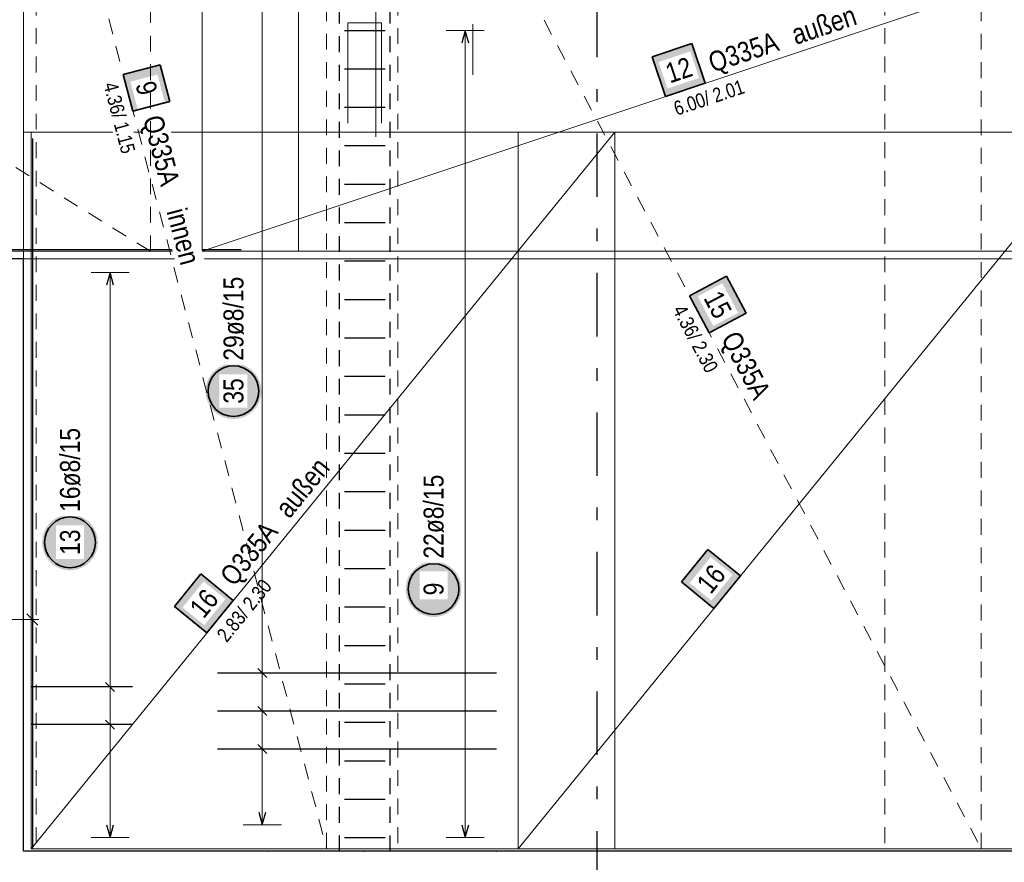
# Model space of a CAD drawing. Header units: millimetres. Extents: x 0 to 89.5, y 0 to 42.
# Tile 24 of 39: x 38.1 to 45.9, y 29.2 to 35.8. Entities that reach past the tile are written whole.
import ezdxf

# ---------------------------------------------------------------- set-up
doc = ezdxf.new("R2010")
doc.units = ezdxf.units.MM
doc.linetypes.add('DASHDOTX2', pattern=[2, 1, -0.5, 0, -0.5])
doc.linetypes.add('HIDDEN', pattern=[0.375, 0.25, -0.125])
for name, color, linetype, lineweight in [('Achsen', 7, 'Continuous', 20), ('Bewehrung', 7, 'Continuous', 20), ('nplo', 7, 'Continuous', 20)]:
    doc.layers.add(name, color=color, linetype=linetype, lineweight=lineweight)
doc.styles.add('Arial Narrow', font='ARIALN.TTF')

msp = doc.modelspace()

# ---------------------------------------------------------------- hatches: boundary and pattern name
at = {"layer": 'Bewehrung', "lineweight": 18, "true_color": 0xffffff}
for points in [[(43.412054, 35.657456), (43.099067, 35.552866), (43.203657, 35.239879), (43.516644, 35.344469)], [(39.296663, 35.19972), (39.220477, 35.489885), (38.930312, 35.413699), (39.006498, 35.123534)], [(43.838832, 33.5318), (43.68486, 33.823677), (43.392982, 33.669705), (43.546954, 33.377828)], [(39.541436, 31.475766), (39.333085, 31.219856), (39.588995, 31.011505), (39.797346, 31.267414)]]:
    msp.add_hatch(color=7, dxfattribs=at).paths.add_polyline_path(points)
at = {"layer": 'Bewehrung', "lineweight": 25, "true_color": 0xffffff}
for points in [[(40.018298, 32.917369), (40.018164, 32.925047), (40.017763, 32.932716), (40.017093, 32.940365), (40.016157, 32.947987), (40.014956, 32.955572), (40.013491, 32.96311), (40.011764, 32.970592), (40.009776, 32.978009), (40.007531, 32.985353), (40.005031, 32.992614), (40.002279, 32.999783), (39.999278, 33.006851), (39.996033, 33.013811), (39.992547, 33.020653), (39.988824, 33.027369), (39.984869, 33.033951), (39.980687, 33.040392), (39.976282, 33.046682), (39.971661, 33.052815), (39.966828, 33.058782), (39.96179, 33.064578), (39.956553, 33.070194), (39.951123, 33.075624), (39.945507, 33.080861), (39.939712, 33.085899), (39.933744, 33.090731), (39.927611, 33.095353), (39.921321, 33.099757), (39.914881, 33.10394), (39.908298, 33.107895), (39.901582, 33.111618), (39.89474, 33.115104), (39.887781, 33.118349), (39.880712, 33.12135), (39.873543, 33.124102), (39.866282, 33.126602), (39.858939, 33.128847), (39.851521, 33.130834), (39.844039, 33.132562), (39.836501, 33.134027), (39.828917, 33.135228), (39.821295, 33.136164), (39.813645, 33.136833), (39.805976, 33.137235), (39.798298, 33.137369), (39.790621, 33.137235), (39.782952, 33.136833), (39.775302, 33.136164), (39.76768, 33.135228), (39.760096, 33.134027), (39.752558, 33.132562), (39.745076, 33.130834), (39.737658, 33.128847), (39.730315, 33.126602), (39.723054, 33.124102), (39.715885, 33.12135), (39.708816, 33.118349), (39.701857, 33.115104), (39.695015, 33.111618), (39.688298, 33.107895), (39.681716, 33.10394), (39.675276, 33.099757), (39.668986, 33.095353), (39.662853, 33.090731), (39.656885, 33.085899), (39.65109, 33.080861), (39.645474, 33.075624), (39.640044, 33.070194), (39.634807, 33.064578), (39.629769, 33.058782), (39.624936, 33.052815), (39.620315, 33.046682), (39.61591, 33.040392), (39.611728, 33.033951), (39.607773, 33.027369), (39.60405, 33.020653), (39.600564, 33.013811), (39.597318, 33.006851), (39.594318, 32.999783), (39.591566, 32.992614), (39.589066, 32.985353), (39.586821, 32.978009), (39.584833, 32.970592), (39.583106, 32.96311), (39.581641, 32.955572), (39.580439, 32.947987), (39.579504, 32.940365), (39.578834, 32.932716), (39.578432, 32.925047), (39.578298, 32.917369), (39.578432, 32.909691), (39.578834, 32.902023), (39.579504, 32.894373), (39.580439, 32.886751), (39.581641, 32.879167), (39.583106, 32.871629), (39.584833, 32.864146), (39.586821, 32.856729), (39.589066, 32.849385), (39.591566, 32.842125), (39.594318, 32.834956), (39.597318, 32.827887), (39.600564, 32.820927), (39.60405, 32.814085), (39.607773, 32.807369), (39.611728, 32.800787), (39.61591, 32.794347), (39.620315, 32.788056), (39.624936, 32.781924), (39.629769, 32.775956), (39.634807, 32.77016), (39.640044, 32.764544), (39.645474, 32.759114), (39.65109, 32.753877), (39.656885, 32.748839), (39.662853, 32.744007), (39.668986, 32.739385), (39.675276, 32.734981), (39.681716, 32.730799), (39.688298, 32.726844), (39.695015, 32.723121), (39.701857, 32.719634), (39.708816, 32.716389), (39.715885, 32.713389), (39.723054, 32.710637), (39.730315, 32.708137), (39.737658, 32.705892), (39.745076, 32.703904), (39.752558, 32.702177), (39.760096, 32.700711), (39.76768, 32.69951), (39.775302, 32.698574), (39.782952, 32.697905), (39.790621, 32.697503), (39.798298, 32.697369), (39.805976, 32.697503), (39.813645, 32.697905), (39.821295, 32.698574), (39.828917, 32.69951), (39.836501, 32.700711), (39.844039, 32.702177), (39.851521, 32.703904), (39.858939, 32.705892), (39.866282, 32.708137), (39.873543, 32.710637), (39.880712, 32.713389), (39.887781, 32.716389), (39.89474, 32.719634), (39.901582, 32.723121), (39.908298, 32.726844), (39.914881, 32.730799), (39.921321, 32.734981), (39.927611, 32.739385), (39.933744, 32.744007), (39.939712, 32.748839), (39.945507, 32.753877), (39.951123, 32.759114), (39.956553, 32.764544), (39.96179, 32.77016), (39.966828, 32.775956), (39.971661, 32.781924), (39.976282, 32.788056), (39.980687, 32.794347), (39.984869, 32.800787), (39.988824, 32.807369), (39.992547, 32.814085), (39.996033, 32.820927), (39.999278, 32.827887), (40.002279, 32.834956), (40.005031, 32.842125), (40.007531, 32.849385), (40.009776, 32.856729), (40.011764, 32.864146), (40.013491, 32.871629), (40.014956, 32.879167), (40.016157, 32.886751), (40.017093, 32.894373), (40.017763, 32.902023)], [(38.729801, 31.72498), (38.729667, 31.732658), (38.729265, 31.740326), (38.728596, 31.747976), (38.72766, 31.755598), (38.726458, 31.763182), (38.724993, 31.77072), (38.723266, 31.778202), (38.721278, 31.78562), (38.719033, 31.792963), (38.716533, 31.800224), (38.713781, 31.807393), (38.710781, 31.814462), (38.707535, 31.821421), (38.704049, 31.828263), (38.700326, 31.83498), (38.696371, 31.841562), (38.692189, 31.848002), (38.687784, 31.854292), (38.683163, 31.860425), (38.67833, 31.866393), (38.673293, 31.872188), (38.668055, 31.877805), (38.662626, 31.883234), (38.657009, 31.888472), (38.651214, 31.893509), (38.645246, 31.898342), (38.639113, 31.902963), (38.632823, 31.907368), (38.626383, 31.91155), (38.619801, 31.915505), (38.613084, 31.919228), (38.606242, 31.922714), (38.599283, 31.92596), (38.592214, 31.92896), (38.585045, 31.931712), (38.577784, 31.934212), (38.570441, 31.936457), (38.563024, 31.938445), (38.555541, 31.940172), (38.548003, 31.941637), (38.540419, 31.942839), (38.532797, 31.943774), (38.525147, 31.944444), (38.517479, 31.944846), (38.509801, 31.94498), (38.502123, 31.944846), (38.494454, 31.944444), (38.486804, 31.943774), (38.479183, 31.942839), (38.471598, 31.941637), (38.46406, 31.940172), (38.456578, 31.938445), (38.44916, 31.936457), (38.441817, 31.934212), (38.434556, 31.931712), (38.427387, 31.92896), (38.420319, 31.92596), (38.413359, 31.922714), (38.406517, 31.919228), (38.399801, 31.915505), (38.393218, 31.91155), (38.386778, 31.907368), (38.380488, 31.902963), (38.374355, 31.898342), (38.368387, 31.893509), (38.362592, 31.888472), (38.356976, 31.883234), (38.351546, 31.877805), (38.346309, 31.872188), (38.341271, 31.866393), (38.336438, 31.860425), (38.331817, 31.854292), (38.327412, 31.848002), (38.32323, 31.841562), (38.319275, 31.83498), (38.315552, 31.828263), (38.312066, 31.821421), (38.308821, 31.814462), (38.30582, 31.807393), (38.303068, 31.800224), (38.300568, 31.792963), (38.298323, 31.78562), (38.296336, 31.778202), (38.294608, 31.77072), (38.293143, 31.763182), (38.291942, 31.755598), (38.291006, 31.747976), (38.290337, 31.740326), (38.289935, 31.732658), (38.289801, 31.72498), (38.289935, 31.717302), (38.290337, 31.709633), (38.291006, 31.701983), (38.291942, 31.694362), (38.293143, 31.686777), (38.294608, 31.679239), (38.296336, 31.671757), (38.298323, 31.664339), (38.300568, 31.656996), (38.303068, 31.649735), (38.30582, 31.642566), (38.308821, 31.635498), (38.312066, 31.628538), (38.315552, 31.621696), (38.319275, 31.61498), (38.32323, 31.608397), (38.327412, 31.601957), (38.331817, 31.595667), (38.336438, 31.589534), (38.341271, 31.583566), (38.346309, 31.577771), (38.351546, 31.572155), (38.356976, 31.566725), (38.362592, 31.561488), (38.368387, 31.55645), (38.374355, 31.551617), (38.380488, 31.546996), (38.386778, 31.542591), (38.393218, 31.538409), (38.399801, 31.534454), (38.406517, 31.530731), (38.413359, 31.527245), (38.420319, 31.524), (38.427387, 31.520999), (38.434556, 31.518247), (38.441817, 31.515747), (38.44916, 31.513502), (38.456578, 31.511515), (38.46406, 31.509787), (38.471598, 31.508322), (38.479183, 31.507121), (38.486804, 31.506185), (38.494454, 31.505516), (38.502123, 31.505114), (38.509801, 31.50498), (38.517479, 31.505114), (38.525147, 31.505516), (38.532797, 31.506185), (38.540419, 31.507121), (38.548003, 31.508322), (38.555541, 31.509787), (38.563024, 31.511515), (38.570441, 31.513502), (38.577784, 31.515747), (38.585045, 31.518247), (38.592214, 31.520999), (38.599283, 31.524), (38.606242, 31.527245), (38.613084, 31.530731), (38.619801, 31.534454), (38.626383, 31.538409), (38.632823, 31.542591), (38.639113, 31.546996), (38.645246, 31.551617), (38.651214, 31.55645), (38.657009, 31.561488), (38.662626, 31.566725), (38.668055, 31.572155), (38.673293, 31.577771), (38.67833, 31.583566), (38.683163, 31.589534), (38.687784, 31.595667), (38.692189, 31.601957), (38.696371, 31.608397), (38.700326, 31.61498), (38.704049, 31.621696), (38.707535, 31.628538), (38.710781, 31.635498), (38.713781, 31.642566), (38.716533, 31.649735), (38.719033, 31.656996), (38.721278, 31.664339), (38.723266, 31.671757), (38.724993, 31.679239), (38.726458, 31.686777), (38.72766, 31.694362), (38.728596, 31.701983), (38.729265, 31.709633)], [(41.595507, 31.356509), (41.595373, 31.364187), (41.594971, 31.371856), (41.594302, 31.379506), (41.593366, 31.387128), (41.592165, 31.394712), (41.5907, 31.40225), (41.588972, 31.409732), (41.586985, 31.41715), (41.58474, 31.424493), (41.58224, 31.431754), (41.579488, 31.438923), (41.576487, 31.445992), (41.573242, 31.452951), (41.569756, 31.459793), (41.566033, 31.466509), (41.562078, 31.473092), (41.557895, 31.479532), (41.553491, 31.485822), (41.54887, 31.491955), (41.544037, 31.497923), (41.538999, 31.503718), (41.533762, 31.509334), (41.528332, 31.514764), (41.522716, 31.520001), (41.51692, 31.525039), (41.510953, 31.529872), (41.50482, 31.534493), (41.49853, 31.538898), (41.492089, 31.54308), (41.485507, 31.547035), (41.478791, 31.550758), (41.471949, 31.554244), (41.464989, 31.557489), (41.457921, 31.56049), (41.450752, 31.563242), (41.443491, 31.565742), (41.436147, 31.567987), (41.42873, 31.569975), (41.421248, 31.571702), (41.41371, 31.573167), (41.406125, 31.574368), (41.398503, 31.575304), (41.390854, 31.575974), (41.383185, 31.576375), (41.375507, 31.576509), (41.367829, 31.576375), (41.360161, 31.575974), (41.352511, 31.575304), (41.344889, 31.574368), (41.337305, 31.573167), (41.329767, 31.571702), (41.322284, 31.569975), (41.314867, 31.567987), (41.307523, 31.565742), (41.300263, 31.563242), (41.293094, 31.56049), (41.286025, 31.557489), (41.279066, 31.554244), (41.272223, 31.550758), (41.265507, 31.547035), (41.258925, 31.54308), (41.252485, 31.538898), (41.246194, 31.534493), (41.240062, 31.529872), (41.234094, 31.525039), (41.228298, 31.520001), (41.222682, 31.514764), (41.217252, 31.509334), (41.212015, 31.503718), (41.206977, 31.497923), (41.202145, 31.491955), (41.197523, 31.485822), (41.193119, 31.479532), (41.188937, 31.473092), (41.184982, 31.466509), (41.181259, 31.459793), (41.177773, 31.452951), (41.174527, 31.445992), (41.171527, 31.438923), (41.168775, 31.431754), (41.166275, 31.424493), (41.16403, 31.41715), (41.162042, 31.409732), (41.160315, 31.40225), (41.15885, 31.394712), (41.157648, 31.387128), (41.156712, 31.379506), (41.156043, 31.371856), (41.155641, 31.364187), (41.155507, 31.356509), (41.155641, 31.348832), (41.156043, 31.341163), (41.156712, 31.333513), (41.157648, 31.325891), (41.15885, 31.318307), (41.160315, 31.310769), (41.162042, 31.303287), (41.16403, 31.295869), (41.166275, 31.288526), (41.168775, 31.281265), (41.171527, 31.274096), (41.174527, 31.267027), (41.177773, 31.260068), (41.181259, 31.253226), (41.184982, 31.246509), (41.188937, 31.239927), (41.193119, 31.233487), (41.197523, 31.227197), (41.202145, 31.221064), (41.206977, 31.215096), (41.212015, 31.209301), (41.217252, 31.203685), (41.222682, 31.198255), (41.228298, 31.193018), (41.234094, 31.18798), (41.240062, 31.183147), (41.246194, 31.178526), (41.252485, 31.174121), (41.258925, 31.169939), (41.265507, 31.165984), (41.272223, 31.162261), (41.279066, 31.158775), (41.286025, 31.155529), (41.293094, 31.152529), (41.300263, 31.149777), (41.307523, 31.147277), (41.314867, 31.145032), (41.322284, 31.143044), (41.329767, 31.141317), (41.337305, 31.139852), (41.344889, 31.13865), (41.352511, 31.137715), (41.360161, 31.137045), (41.367829, 31.136643), (41.375507, 31.136509), (41.383185, 31.136643), (41.390854, 31.137045), (41.398503, 31.137715), (41.406125, 31.13865), (41.41371, 31.139852), (41.421248, 31.141317), (41.42873, 31.143044), (41.436147, 31.145032), (41.443491, 31.147277), (41.450752, 31.149777), (41.457921, 31.152529), (41.464989, 31.155529), (41.471949, 31.158775), (41.478791, 31.162261), (41.485507, 31.165984), (41.492089, 31.169939), (41.49853, 31.174121), (41.50482, 31.178526), (41.510953, 31.183147), (41.51692, 31.18798), (41.522716, 31.193018), (41.528332, 31.198255), (41.533762, 31.203685), (41.538999, 31.209301), (41.544037, 31.215096), (41.54887, 31.221064), (41.553491, 31.227197), (41.557895, 31.233487), (41.562078, 31.239927), (41.566033, 31.246509), (41.569756, 31.253226), (41.573242, 31.260068), (41.576487, 31.267027), (41.579488, 31.274096), (41.58224, 31.281265), (41.58474, 31.288526), (41.586985, 31.295869), (41.588972, 31.303287), (41.5907, 31.310769), (41.592165, 31.318307), (41.593366, 31.325891), (41.594302, 31.333513), (41.594971, 31.341163)]]:
    msp.add_hatch(color=7, dxfattribs=at).paths.add_polyline_path(points)
at = {"layer": 'Bewehrung', "lineweight": 35, "true_color": 0xffffff}
msp.add_hatch(color=7, dxfattribs=at).paths.add_polyline_path([(43.538321, 31.668465), (43.329969, 31.412555), (43.585879, 31.204204), (43.79423, 31.460114)])

# ---------------------------------------------------------------- linework, layer by layer
at = {"color": 3, "linetype": 'HIDDEN', "lineweight": 25, "ltscale": 0.5}
msp.add_line((41.032981, 29.289694), (41.032981, 38.089708), dxfattribs=at)
at = {"layer": 'Achsen', "color": 3, "linetype": 'DASHDOTX2', "lineweight": 25, "ltscale": 0.5}
msp.add_line((42.663035, 39.34917), (42.663035, 28.16655), dxfattribs=at)
at = {"layer": 'Achsen', "color": 9, "linetype": 'Continuous', "lineweight": 0}
for p, q in [((38.143446, 33.959694), (38.143446, 38.089696)), ((38.143446, 34.959694), (51.61224, 34.959694)), ((38.143446, 33.959694), (51.61224, 33.959694))]:
    msp.add_line(p, q, dxfattribs=at)
at = {"layer": 'Achsen', "color": 3, "linetype": 'Continuous', "lineweight": 25}
for p, q in [((38.143446, 33.959694), (35.143446, 33.959694)), ((38.143446, 29.289694), (38.143446, 33.959694)), ((52.112243, 29.289694), (38.143446, 29.289694))]:
    msp.add_line(p, q, dxfattribs=at)
at = {"layer": 'Achsen', "color": 9, "linetype": 'Continuous', "lineweight": 0}
msp.add_circle((40.825956, 29.28968), 0.00222, dxfattribs=at)
at = {"layer": 'Bewehrung', "color": 5, "linetype": 'HIDDEN', "lineweight": 18, "ltscale": 0.5}
for p, q in [((38.24345, 38.029699), (38.24345, 29.309696)), ((41.092984, 38.029707), (41.092984, 29.309704)), ((44.932981, 38.029704), (44.932981, 29.309697)), ((45.692981, 29.309704), (45.692981, 38.029705)), ((32.692957, 34.019697), (39.143446, 34.019697)), ((38.24345, 29.309696), (40.532983, 29.309696)), ((40.532983, 29.309696), (40.532983, 29.309696)), ((41.092984, 29.309704), (45.692981, 29.309704)), ((44.932981, 29.309697), (49.532978, 29.309698)), ((45.692981, 29.309704), (45.692981, 29.309704))]:
    msp.add_line(p, q, dxfattribs=at)
at = {"layer": 'Bewehrung', "color": 7, "linetype": 'Continuous', "lineweight": 18, "ltscale": 0.5}
for p, q in [((39.55224, 38.029702), (39.55224, 34.019697)), ((39.55224, 34.019697), (51.552238, 38.029698)), ((40.312238, 34.019697), (40.312238, 38.0297)), ((42.803449, 34.959694), (38.203451, 34.959694)), ((38.203451, 34.959694), (38.203451, 29.309695)), ((46.643446, 34.959694), (42.043448, 34.959693)), ((42.043448, 29.309696), (46.643446, 34.959694)), ((42.043448, 34.959693), (42.043448, 29.309696)), ((42.803449, 29.309696), (42.803449, 34.959694)), ((28.312238, 34.019697), (40.312238, 34.019697)), ((39.55224, 34.019697), (51.552238, 34.019697)), ((40.312238, 34.019697), (40.312238, 34.019697)), ((38.203451, 29.309695), (42.803449, 29.309696)), ((38.203451, 29.309695), (38.203451, 29.309695)), ((42.043448, 29.309696), (46.643446, 29.309696))]:
    msp.add_line(p, q, dxfattribs=at)
at = {"layer": 'Bewehrung', "color": 3, "linetype": 'Continuous', "lineweight": 25, "ltscale": 0.5}
for p, q in [((40.672981, 35.761694), (40.992981, 35.761694)), ((41.625507, 35.761694), (41.598712, 35.661694)), ((41.652302, 35.661694), (41.625507, 35.761694)), ((40.672981, 35.458647), (40.992981, 35.458647)), ((40.672981, 35.155599), (40.992981, 35.155599)), ((38.213446, 34.909694), (38.213446, 29.309694)), ((40.672981, 34.852552), (40.992981, 34.852552)), ((40.672981, 34.549504), (40.992981, 34.549504)), ((40.672981, 34.246457), (40.992981, 34.246457)), ((39.859085, 34.031526), (33.859085, 34.031526)), ((40.672981, 33.94341), (40.992981, 33.94341)), ((38.825507, 33.851691), (38.798712, 33.751691)), ((38.852302, 33.751691), (38.825507, 33.851691)), ((40.672981, 33.640362), (40.992981, 33.640362)), ((40.672981, 33.337315), (40.992981, 33.337315)), ((40.672981, 33.034267), (40.992981, 33.034267)), ((40.672981, 32.73122), (40.992981, 32.73122)), ((40.672981, 31.822078), (40.992981, 31.822078)), ((40.672981, 31.51903), (40.992981, 31.51903)), ((40.672981, 31.215983), (40.992981, 31.215983)), ((38.25764, 31.071923), (38.169252, 31.160312)), ((40.672981, 30.912935), (40.992981, 30.912935)), ((39.672884, 30.695442), (41.872884, 30.695427)), ((40.061064, 30.660084), (39.990354, 30.730795)), ((39.003446, 30.585423), (38.203446, 30.585423)), ((38.790152, 30.620779), (38.860863, 30.550068)), ((40.672981, 30.609888), (40.992981, 30.609888)), ((40.061062, 30.360656), (39.990352, 30.431367)), ((39.672884, 30.396014), (41.872884, 30.395999)), ((39.003446, 30.28849), (38.203446, 30.28849)), ((38.790152, 30.323845), (38.860863, 30.253134)), ((40.672981, 30.30684), (40.992981, 30.30684)), ((40.06106, 30.061228), (39.99035, 30.131939)), ((39.672884, 30.096585), (41.872884, 30.096571)), ((40.672981, 30.003793), (40.992981, 30.003793)), ((40.672981, 29.700746), (40.992981, 29.700746)), ((39.998907, 29.597727), (40.025701, 29.497726)), ((40.025701, 29.497726), (40.052497, 29.597726)), ((38.798712, 29.497689), (38.825507, 29.397689)), ((38.825507, 29.397689), (38.852302, 29.497689)), ((41.598712, 29.497698), (41.625507, 29.397698)), ((41.625507, 29.397698), (41.652302, 29.497698)), ((40.672981, 29.397698), (40.992981, 29.397698))]:
    msp.add_line(p, q, dxfattribs=at)
at = {"layer": 'Bewehrung', "color": 5, "linetype": 'Continuous', "lineweight": 18, "ltscale": 0.5}
for p, q in [((41.775507, 35.761694), (41.475507, 35.761694)), ((41.625507, 35.761694), (41.625507, 29.397698)), ((38.975507, 33.851691), (38.675507, 33.851691)), ((38.825507, 29.397689), (38.825507, 33.851691)), ((37.957042, 31.116118), (38.263446, 31.116118)), ((40.175709, 30.695439), (39.875709, 30.695441)), ((38.675507, 30.585423), (38.975507, 30.585423)), ((40.175707, 30.39601), (39.875707, 30.396012)), ((38.675507, 30.28849), (38.975507, 30.28849)), ((40.175705, 30.096582), (39.875705, 30.096584)), ((39.875701, 29.497727), (40.175701, 29.497725)), ((38.675507, 29.397689), (38.975507, 29.397689)), ((41.475507, 29.397698), (41.775507, 29.397698))]:
    msp.add_line(p, q, dxfattribs=at)
at = {"layer": 'Bewehrung', "color": 2, "linetype": 'Continuous', "lineweight": 35, "ltscale": 0.5}
for p, q in [((43.412054, 35.657456), (43.099067, 35.552866)), ((43.516644, 35.344469), (43.412054, 35.657456)), ((43.099067, 35.552866), (43.203657, 35.239879)), ((39.220477, 35.489885), (38.930312, 35.413699)), ((39.296663, 35.19972), (39.220477, 35.489885)), ((38.930312, 35.413699), (39.006498, 35.123534)), ((43.203657, 35.239879), (43.516644, 35.344469)), ((39.006498, 35.123534), (39.296663, 35.19972)), ((43.68486, 33.823677), (43.392982, 33.669705)), ((43.838832, 33.5318), (43.68486, 33.823677)), ((43.392982, 33.669705), (43.546954, 33.377828)), ((43.546954, 33.377828), (43.838832, 33.5318)), ((43.538321, 31.668465), (43.329969, 31.412555)), ((43.79423, 31.460114), (43.538321, 31.668465)), ((39.541436, 31.475766), (39.333085, 31.219856)), ((39.797346, 31.267414), (39.541436, 31.475766)), ((43.585879, 31.204204), (43.79423, 31.460114)), ((43.329969, 31.412555), (43.585879, 31.204204)), ((39.333085, 31.219856), (39.588995, 31.011505)), ((39.588995, 31.011505), (39.797346, 31.267414))]:
    msp.add_line(p, q, dxfattribs=at)
for centre in [(39.798298, 32.917369), (38.509801, 31.72498), (41.375507, 31.356509)]:
    msp.add_circle(centre, 0.2, dxfattribs=at)
at = {"layer": 'Bewehrung', "color": 9, "linetype": 'Continuous', "lineweight": 0}
for centre in [(40.072891, 29.28972), (41.872884, 29.289708)]:
    msp.add_circle(centre, 0.00222, dxfattribs=at)
at = {"layer": 'nplo', "color": 9, "linetype": 'Continuous', "lineweight": 0, "ltscale": 0.5}
for p, q in [((40.920981, 34.923331), (40.920981, 37.923331)), ((40.701046, 35.029694), (40.701054, 35.821694)), ((40.701054, 35.821694), (40.964981, 35.821694)), ((40.964981, 35.821694), (40.964981, 35.029694)), ((41.68575, 35.409694), (41.68575, 35.809694))]:
    msp.add_line(p, q, dxfattribs=at)

# ---------------------------------------------------------------- texts
at = {"layer": 'Bewehrung', "color": 2, "lineweight": 35, "insert": (38.431051, 31.96498), "char_height": 0.1575, "attachment_point": 1, "rotation": 90, "line_spacing_factor": 0.9, "style": 'Arial Narrow', "bg_fill": 3, "box_fill_scale": 1.2, "bg_fill_color": 256, "bg_fill_true_color": 13158600, "bg_fill_transparency": 0}
msp.add_mtext('16ø8/15', dxfattribs=at)

# ---------------------------------------------------------------- next in the draw order: texts
at = {"layer": 'Bewehrung', "color": 2, "lineweight": 35, "char_height": 0.1575, "attachment_point": 1, "line_spacing_factor": 0.9, "style": 'Arial Narrow', "bg_fill": 3, "box_fill_scale": 1.2, "bg_fill_color": 256, "bg_fill_true_color": 13158600, "bg_fill_transparency": 0}
for s, insert, rotation in [('Q335A', (43.525957, 35.576904), 18.4779172), ('12', (43.188787, 35.49191), 18.4779172), ('13', (38.431051, 31.625755), 90), ('16', (43.438383, 31.409107), 50.8489213)]:
    msp.add_mtext(s, dxfattribs=dict(at, insert=insert, rotation=rotation))

# ---------------------------------------------------------------- next in the draw order: linework, layer by layer
at = {"layer": 'Bewehrung', "color": 7, "linetype": 'Continuous', "lineweight": 18, "ltscale": 0.5}
msp.add_line((42.803449, 34.959694), (38.203451, 29.309695), dxfattribs=at)

# ---------------------------------------------------------------- next in the draw order: texts
at = {"layer": 'Bewehrung', "color": 2, "lineweight": 35, "attachment_point": 1, "rotation": 18.4779172, "line_spacing_factor": 0.9, "style": 'Arial Narrow', "bg_fill": 3, "box_fill_scale": 1.2, "bg_fill_color": 256, "bg_fill_true_color": 13158600, "bg_fill_transparency": 0}
for s, insert, char_height in [('außen', (44.18036, 35.798219), 0.16), (' 6.00/ 2.01', (43.222674, 35.182972), 0.1125)]:
    msp.add_mtext(s, dxfattribs=dict(at, insert=insert, char_height=char_height))

# ---------------------------------------------------------------- next in the draw order: linework, layer by layer
at = {"layer": 'Bewehrung', "color": 5, "linetype": 'HIDDEN', "lineweight": 18, "ltscale": 0.5}
msp.add_line((41.092984, 38.029707), (45.692981, 29.309704), dxfattribs=at)

# ---------------------------------------------------------------- next in the draw order: texts
at = {"layer": 'Bewehrung', "color": 2, "lineweight": 35, "insert": (39.441499, 31.216408), "char_height": 0.1575, "attachment_point": 1, "rotation": 50.8489213, "line_spacing_factor": 0.9, "style": 'Arial Narrow', "bg_fill": 3, "box_fill_scale": 1.2, "bg_fill_color": 256, "bg_fill_true_color": 13158600, "bg_fill_transparency": 0}
msp.add_mtext('16', dxfattribs=at)

# ---------------------------------------------------------------- next in the draw order: texts
at = {"layer": 'Bewehrung', "color": 2, "lineweight": 35, "char_height": 0.1575, "attachment_point": 1, "line_spacing_factor": 0.9, "style": 'Arial Narrow', "bg_fill": 3, "box_fill_scale": 1.2, "bg_fill_color": 256, "bg_fill_true_color": 13158600, "bg_fill_transparency": 0}
for s, insert, rotation in [('15', (43.639263, 33.725258), 297.8126504), ('Q335A', (43.777821, 33.40634), 297.8126504), ('22ø8/15', (41.296757, 31.596509), 90), ('Q335A', (39.680766, 31.468714), 50.8489213), ('9', (41.296757, 31.306897), 90)]:
    msp.add_mtext(s, dxfattribs=dict(at, insert=insert, rotation=rotation))

# ---------------------------------------------------------------- next in the draw order: texts
at = {"layer": 'Bewehrung', "color": 2, "lineweight": 35, "attachment_point": 1, "line_spacing_factor": 0.9, "style": 'Arial Narrow', "bg_fill": 3, "box_fill_scale": 1.2, "bg_fill_color": 256, "bg_fill_true_color": 13158600, "bg_fill_transparency": 0}
for s, insert, char_height, rotation in [(' 4.36/ 2.30', (43.339914, 33.64171), 0.1125, 297.8126504), ('außen', (40.114982, 32.006005), 0.16, 50.8489213), (' 2.83/ 2.30', (39.635524, 30.973623), 0.1125, 50.8489213)]:
    msp.add_mtext(s, dxfattribs=dict(at, insert=insert, char_height=char_height, rotation=rotation))

# ---------------------------------------------------------------- next in the draw order: linework, layer by layer
at = {"color": 3, "linetype": 'HIDDEN', "lineweight": 25, "ltscale": 0.5}
msp.add_line((40.632981, 29.289694), (40.632981, 38.089708), dxfattribs=at)
at = {"layer": 'Bewehrung', "color": 5, "linetype": 'HIDDEN', "lineweight": 18, "ltscale": 0.5}
for p, q in [((38.24345, 38.029699), (40.532983, 29.309696)), ((40.532983, 29.309696), (40.532983, 38.029708))]:
    msp.add_line(p, q, dxfattribs=at)
at = {"layer": 'Bewehrung', "color": 5, "linetype": 'Continuous', "lineweight": 18, "ltscale": 0.5}
msp.add_line((40.025757, 37.881721), (40.025701, 29.497726), dxfattribs=at)
at = {"layer": 'Bewehrung', "color": 3, "linetype": 'Continuous', "lineweight": 25, "ltscale": 0.5}
for p, q in [((40.672981, 32.428172), (40.992981, 32.428172)), ((40.672981, 32.125125), (40.992981, 32.125125))]:
    msp.add_line(p, q, dxfattribs=at)

# ---------------------------------------------------------------- next in the draw order: texts
at = {"layer": 'Bewehrung', "color": 2, "lineweight": 35, "attachment_point": 1, "line_spacing_factor": 0.9, "style": 'Arial Narrow', "bg_fill": 3, "box_fill_scale": 1.2, "bg_fill_color": 256, "bg_fill_true_color": 13158600, "bg_fill_transparency": 0}
for s, insert, char_height, rotation in [('9', (39.177056, 35.374694), 0.1575, 284.7115742), ('Q335A', (39.235914, 35.106227), 0.1575, 284.7115742), ('innen', (39.424435, 34.374986), 0.16, 284.7763965), ('29ø8/15', (39.71955, 33.15737), 0.1575, 89.9996168), ('35', (39.719548, 32.818145), 0.1575, 89.9996168)]:
    msp.add_mtext(s, dxfattribs=dict(at, insert=insert, char_height=char_height, rotation=rotation))

# ---------------------------------------------------------------- next in the draw order: linework, layer by layer
at = {"layer": 'Bewehrung', "color": 5, "linetype": 'HIDDEN', "lineweight": 18, "ltscale": 0.5}
msp.add_line((39.143446, 34.019697), (39.143446, 38.029697), dxfattribs=at)

# ---------------------------------------------------------------- next in the draw order: texts
at = {"layer": 'Bewehrung', "color": 2, "lineweight": 35, "insert": (38.872279, 35.398461), "char_height": 0.1125, "attachment_point": 1, "rotation": 284.7115742, "line_spacing_factor": 0.9, "style": 'Arial Narrow', "bg_fill": 3, "box_fill_scale": 1.2, "bg_fill_color": 256, "bg_fill_true_color": 13158600, "bg_fill_transparency": 0}
msp.add_mtext(' 4.36/ 1.15', dxfattribs=at)

# ---------------------------------------------------------------- next in the draw order: linework, layer by layer
at = {"layer": 'Bewehrung', "color": 5, "linetype": 'HIDDEN', "lineweight": 18, "ltscale": 0.5}
msp.add_line((39.143446, 34.019697), (32.692957, 38.029711), dxfattribs=at)

doc.saveas('drawing.dxf')
